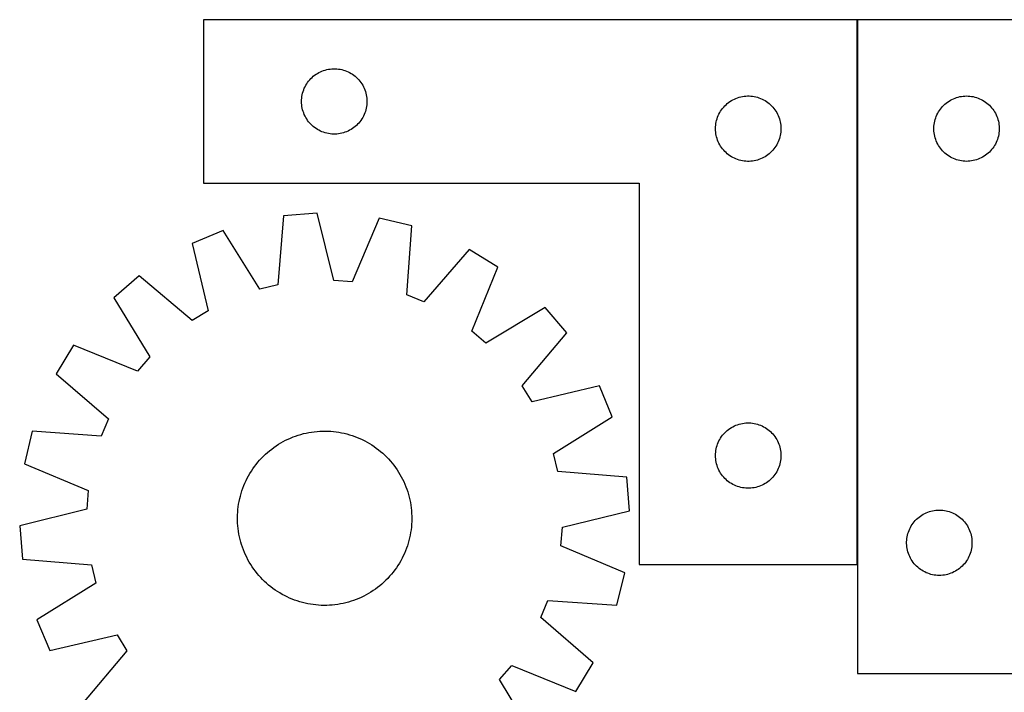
# Model space of a CAD drawing. Header units: millimetres. Extents: x 7 to 1493, y 7 to 2993.
# Tile 7 of 12: x 7 to 458, y 2685 to 2993. Entities that reach past the tile are written whole.
import ezdxf

# ---------------------------------------------------------------- set-up
doc = ezdxf.new("R2010")
doc.units = ezdxf.units.MM
doc.layers.add('COMMON', color=5, linetype='CONTINUOUS', true_color=0x0000ff)
doc.layers.add('CUT', color=7, linetype='CONTINUOUS', true_color=0x000000)

msp = doc.modelspace()

# ---------------------------------------------------------------- linework, layer by layer
at = {"layer": 'COMMON'}
msp.add_line((390.980915, 2743.484443), (390.980915, 2993.484443), dxfattribs=at)
at = {"layer": 'CUT'}
for p, q in [((390.880914, 2993.484443), (90.880914, 2993.484443)), ((90.880914, 2993.484443), (90.880914, 2918.484443)), ((390.880914, 2743.484443), (390.880914, 2993.484443)), ((391.080915, 2993.484443), (391.080915, 2693.484443)), ((641.080915, 2993.484443), (391.080915, 2993.484443)), ((143.159022, 2968.844162), (143.831263, 2969.224625)), ((143.831263, 2969.224625), (144.522199, 2969.569977)), ((144.522199, 2969.569977), (145.229996, 2969.879302)), ((145.229996, 2969.879302), (145.952779, 2970.151781)), ((145.952779, 2970.151781), (146.68863, 2970.386691)), ((146.68863, 2970.386691), (147.435598, 2970.583408)), ((147.435598, 2970.583408), (148.191703, 2970.741412)), ((148.191703, 2970.741412), (148.954939, 2970.860283)), ((148.954939, 2970.860283), (149.723282, 2970.939706)), ((149.723282, 2970.939706), (150.494696, 2970.97947)), ((150.494696, 2970.97947), (151.267133, 2970.97947)), ((151.267133, 2970.97947), (152.038546, 2970.939706)), ((152.038546, 2970.939706), (152.80689, 2970.860283)), ((152.80689, 2970.860283), (153.570126, 2970.741412)), ((153.570126, 2970.741412), (154.326231, 2970.583408)), ((154.326231, 2970.583408), (155.073199, 2970.386691)), ((155.073199, 2970.386691), (155.80905, 2970.151781)), ((155.80905, 2970.151781), (156.531833, 2969.879302)), ((156.531833, 2969.879302), (157.23963, 2969.569977)), ((157.23963, 2969.569977), (157.930566, 2969.224625)), ((157.930566, 2969.224625), (158.602806, 2968.844162)), ((138.224281, 2964.034886), (138.655489, 2964.675759)), ((138.655489, 2964.675759), (139.119117, 2965.293585)), ((139.119117, 2965.293585), (139.613935, 2965.886724)), ((139.613935, 2965.886724), (140.138632, 2966.453605)), ((140.138632, 2966.453605), (140.691814, 2966.992723)), ((140.691814, 2966.992723), (141.272017, 2967.502649)), ((141.272017, 2967.502649), (141.8777, 2967.982031)), ((141.8777, 2967.982031), (142.507259, 2968.429598)), ((142.507259, 2968.429598), (143.159022, 2968.844162)), ((158.602806, 2968.844162), (159.25457, 2968.429598)), ((159.25457, 2968.429598), (159.884129, 2967.982031)), ((159.884129, 2967.982031), (160.489812, 2967.502649)), ((160.489812, 2967.502649), (161.070014, 2966.992723)), ((161.070014, 2966.992723), (161.623197, 2966.453605)), ((161.623197, 2966.453605), (162.147893, 2965.886724)), ((162.147893, 2965.886724), (162.642711, 2965.293585)), ((162.642711, 2965.293585), (163.106339, 2964.675759)), ((163.106339, 2964.675759), (163.537548, 2964.034886)), ((136.375499, 2959.804509), (136.591384, 2960.546165)), ((136.591384, 2960.546165), (136.845162, 2961.275724)), ((136.845162, 2961.275724), (137.136161, 2961.991251)), ((137.136161, 2961.991251), (137.463608, 2962.69085)), ((137.463608, 2962.69085), (137.826636, 2963.372664)), ((137.826636, 2963.372664), (138.224281, 2964.034886)), ((163.537548, 2964.034886), (163.935193, 2963.372664)), ((163.935193, 2963.372664), (164.298221, 2962.69085)), ((164.298221, 2962.69085), (164.625668, 2961.991251)), ((164.625668, 2961.991251), (164.916667, 2961.275724)), ((164.916667, 2961.275724), (165.170445, 2960.546165)), ((165.170445, 2960.546165), (165.38633, 2959.804509)), ((135.880914, 2955.984443), (135.900803, 2956.756624)), ((135.900803, 2955.212261), (135.880914, 2955.984443)), ((135.900803, 2956.756624), (135.960416, 2957.526758)), ((135.960416, 2957.526758), (136.059596, 2958.292801)), ((136.059596, 2958.292801), (136.198079, 2959.052724)), ((136.198079, 2959.052724), (136.375499, 2959.804509)), ((165.38633, 2959.804509), (165.56375, 2959.052724)), ((165.56375, 2959.052724), (165.702233, 2958.292801)), ((165.702233, 2958.292801), (165.801413, 2957.526758)), ((165.801413, 2957.526758), (165.861026, 2956.756624)), ((165.861026, 2956.756624), (165.880914, 2955.984443)), ((165.880914, 2955.984443), (165.861026, 2955.212261)), ((331.272017, 2955.002649), (331.8777, 2955.482031)), ((331.8777, 2955.482031), (332.507259, 2955.929598)), ((332.507259, 2955.929598), (333.159022, 2956.344162)), ((333.159022, 2956.344162), (333.831263, 2956.724625)), ((333.831263, 2956.724625), (334.522199, 2957.069977)), ((334.522199, 2957.069977), (335.229996, 2957.379302)), ((335.229996, 2957.379302), (335.952779, 2957.651781)), ((335.952779, 2957.651781), (336.68863, 2957.886691)), ((336.68863, 2957.886691), (337.435598, 2958.083408)), ((337.435598, 2958.083408), (338.191703, 2958.241412)), ((338.191703, 2958.241412), (338.954939, 2958.360283)), ((338.954939, 2958.360283), (339.723282, 2958.439706)), ((339.723282, 2958.439706), (340.494696, 2958.47947)), ((340.494696, 2958.47947), (341.267133, 2958.47947)), ((341.267133, 2958.47947), (342.038546, 2958.439706)), ((342.038546, 2958.439706), (342.80689, 2958.360283)), ((342.80689, 2958.360283), (343.570126, 2958.241412)), ((343.570126, 2958.241412), (344.326231, 2958.083408)), ((344.326231, 2958.083408), (345.073199, 2957.886691)), ((345.073199, 2957.886691), (345.80905, 2957.651781)), ((345.80905, 2957.651781), (346.531833, 2957.379302)), ((346.531833, 2957.379302), (347.23963, 2957.069977)), ((347.23963, 2957.069977), (347.930566, 2956.724625)), ((347.930566, 2956.724625), (348.602806, 2956.344162)), ((348.602806, 2956.344162), (349.25457, 2955.929598)), ((349.25457, 2955.929598), (349.884129, 2955.482031)), ((349.884129, 2955.482031), (350.489812, 2955.002649)), ((431.771773, 2955.24624), (432.389599, 2955.709868)), ((432.389599, 2955.709868), (433.030472, 2956.141076)), ((433.030472, 2956.141076), (433.692694, 2956.538721)), ((433.692694, 2956.538721), (434.374508, 2956.901749)), ((434.374508, 2956.901749), (435.074107, 2957.229196)), ((435.074107, 2957.229196), (435.789634, 2957.520195)), ((435.789634, 2957.520195), (436.519193, 2957.773973)), ((436.519193, 2957.773973), (437.260849, 2957.989859)), ((437.260849, 2957.989859), (438.012634, 2958.167278)), ((438.012634, 2958.167278), (438.772557, 2958.305761)), ((438.772557, 2958.305761), (439.5386, 2958.404941)), ((439.5386, 2958.404941), (440.308734, 2958.464554)), ((440.308734, 2958.464554), (441.080915, 2958.484443)), ((441.080915, 2958.484443), (441.853097, 2958.464554)), ((441.853097, 2958.464554), (442.62323, 2958.404941)), ((442.62323, 2958.404941), (443.389274, 2958.305761)), ((443.389274, 2958.305761), (444.149196, 2958.167278)), ((444.149196, 2958.167278), (444.900982, 2957.989859)), ((444.900982, 2957.989859), (445.642638, 2957.773973)), ((445.642638, 2957.773973), (446.372197, 2957.520195)), ((446.372197, 2957.520195), (447.087724, 2957.229196)), ((447.087724, 2957.229196), (447.787322, 2956.901749)), ((447.787322, 2956.901749), (448.469136, 2956.538721)), ((448.469136, 2956.538721), (449.131358, 2956.141076)), ((449.131358, 2956.141076), (449.772232, 2955.709868)), ((449.772232, 2955.709868), (450.390058, 2955.24624)), ((135.960416, 2954.442128), (135.900803, 2955.212261)), ((136.059596, 2953.676084), (135.960416, 2954.442128)), ((136.198079, 2952.916162), (136.059596, 2953.676084)), ((136.375499, 2952.164376), (136.198079, 2952.916162)), ((136.591384, 2951.42272), (136.375499, 2952.164376)), ((136.845162, 2950.693161), (136.591384, 2951.42272)), ((165.170445, 2951.42272), (164.916667, 2950.693161)), ((165.38633, 2952.164376), (165.170445, 2951.42272)), ((165.56375, 2952.916162), (165.38633, 2952.164376)), ((165.702233, 2953.676084), (165.56375, 2952.916162)), ((165.801413, 2954.442128), (165.702233, 2953.676084)), ((165.861026, 2955.212261), (165.801413, 2954.442128)), ((327.826636, 2950.872664), (328.224281, 2951.534886)), ((328.224281, 2951.534886), (328.655489, 2952.175759)), ((328.655489, 2952.175759), (329.119117, 2952.793585)), ((329.119117, 2952.793585), (329.613935, 2953.386724)), ((329.613935, 2953.386724), (330.138632, 2953.953605)), ((330.138632, 2953.953605), (330.691814, 2954.492723)), ((330.691814, 2954.492723), (331.272017, 2955.002649)), ((350.489812, 2955.002649), (351.070014, 2954.492723)), ((351.070014, 2954.492723), (351.623197, 2953.953605)), ((351.623197, 2953.953605), (352.147893, 2953.386724)), ((352.147893, 2953.386724), (352.642711, 2952.793585)), ((352.642711, 2952.793585), (353.106339, 2952.175759)), ((353.106339, 2952.175759), (353.537548, 2951.534886)), ((353.537548, 2951.534886), (353.935193, 2950.872664)), ((427.840733, 2950.534094), (428.221196, 2951.206335)), ((428.221196, 2951.206335), (428.63576, 2951.858098)), ((428.63576, 2951.858098), (429.083327, 2952.487657)), ((429.083327, 2952.487657), (429.562709, 2953.09334)), ((429.562709, 2953.09334), (430.072635, 2953.673543)), ((430.072635, 2953.673543), (430.611753, 2954.226725)), ((430.611753, 2954.226725), (431.178634, 2954.751422)), ((431.178634, 2954.751422), (431.771773, 2955.24624)), ((450.390058, 2955.24624), (450.983197, 2954.751422)), ((450.983197, 2954.751422), (451.550078, 2954.226725)), ((451.550078, 2954.226725), (452.089196, 2953.673543)), ((452.089196, 2953.673543), (452.599122, 2953.09334)), ((452.599122, 2953.09334), (453.078504, 2952.487657)), ((453.078504, 2952.487657), (453.526071, 2951.858098)), ((453.526071, 2951.858098), (453.940635, 2951.206335)), ((453.940635, 2951.206335), (454.321097, 2950.534094)), ((137.136161, 2949.977634), (136.845162, 2950.693161)), ((137.463608, 2949.278036), (137.136161, 2949.977634)), ((137.826636, 2948.596222), (137.463608, 2949.278036)), ((138.224281, 2947.934), (137.826636, 2948.596222)), ((138.655489, 2947.293126), (138.224281, 2947.934)), ((139.119117, 2946.6753), (138.655489, 2947.293126)), ((139.613935, 2946.082161), (139.119117, 2946.6753)), ((162.642711, 2946.6753), (162.147893, 2946.082161)), ((163.106339, 2947.293126), (162.642711, 2946.6753)), ((163.537548, 2947.934), (163.106339, 2947.293126)), ((163.935193, 2948.596222), (163.537548, 2947.934)), ((164.298221, 2949.278036), (163.935193, 2948.596222)), ((164.625668, 2949.977634), (164.298221, 2949.278036)), ((164.916667, 2950.693161), (164.625668, 2949.977634)), ((326.059596, 2945.792801), (326.198079, 2946.552724)), ((326.198079, 2946.552724), (326.375499, 2947.304509)), ((326.375499, 2947.304509), (326.591384, 2948.046165)), ((326.591384, 2948.046165), (326.845162, 2948.775724)), ((326.845162, 2948.775724), (327.136161, 2949.491251)), ((327.136161, 2949.491251), (327.463608, 2950.19085)), ((327.463608, 2950.19085), (327.826636, 2950.872664)), ((353.935193, 2950.872664), (354.298221, 2950.19085)), ((354.298221, 2950.19085), (354.625668, 2949.491251)), ((354.625668, 2949.491251), (354.916667, 2948.775724)), ((354.916667, 2948.775724), (355.170445, 2948.046165)), ((355.170445, 2948.046165), (355.38633, 2947.304509)), ((355.38633, 2947.304509), (355.56375, 2946.552724)), ((355.56375, 2946.552724), (355.702233, 2945.792801)), ((426.323946, 2946.173654), (426.48195, 2946.929759)), ((426.48195, 2946.929759), (426.678667, 2947.676727)), ((426.678667, 2947.676727), (426.913577, 2948.412578)), ((426.913577, 2948.412578), (427.186056, 2949.135361)), ((427.186056, 2949.135361), (427.495381, 2949.843159)), ((427.495381, 2949.843159), (427.840733, 2950.534094)), ((454.321097, 2950.534094), (454.666449, 2949.843159)), ((454.666449, 2949.843159), (454.975775, 2949.135361)), ((454.975775, 2949.135361), (455.248254, 2948.412578)), ((455.248254, 2948.412578), (455.483163, 2947.676727)), ((455.483163, 2947.676727), (455.679881, 2946.929759)), ((455.679881, 2946.929759), (455.837885, 2946.173654)), ((140.138632, 2945.51528), (139.613935, 2946.082161)), ((140.691814, 2944.976162), (140.138632, 2945.51528)), ((141.272017, 2944.466236), (140.691814, 2944.976162)), ((141.8777, 2943.986854), (141.272017, 2944.466236)), ((142.507259, 2943.539287), (141.8777, 2943.986854)), ((143.159022, 2943.124723), (142.507259, 2943.539287)), ((143.831263, 2942.744261), (143.159022, 2943.124723)), ((144.522199, 2942.398909), (143.831263, 2942.744261)), ((145.229996, 2942.089583), (144.522199, 2942.398909)), ((145.952779, 2941.817104), (145.229996, 2942.089583)), ((156.531833, 2942.089583), (155.80905, 2941.817104)), ((157.23963, 2942.398909), (156.531833, 2942.089583)), ((157.930566, 2942.744261), (157.23963, 2942.398909)), ((158.602806, 2943.124723), (157.930566, 2942.744261)), ((159.25457, 2943.539287), (158.602806, 2943.124723)), ((159.884129, 2943.986854), (159.25457, 2943.539287)), ((160.489812, 2944.466236), (159.884129, 2943.986854)), ((161.070014, 2944.976162), (160.489812, 2944.466236)), ((161.623197, 2945.51528), (161.070014, 2944.976162)), ((162.147893, 2946.082161), (161.623197, 2945.51528)), ((325.880914, 2943.484443), (325.900803, 2944.256624)), ((325.900803, 2942.712261), (325.880914, 2943.484443)), ((325.900803, 2944.256624), (325.960416, 2945.026758)), ((325.960416, 2941.942128), (325.900803, 2942.712261)), ((325.960416, 2945.026758), (326.059596, 2945.792801)), ((326.059596, 2941.176084), (325.960416, 2941.942128)), ((355.702233, 2945.792801), (355.801413, 2945.026758)), ((355.801413, 2941.942128), (355.702233, 2941.176084)), ((355.801413, 2945.026758), (355.861026, 2944.256624)), ((355.861026, 2942.712261), (355.801413, 2941.942128)), ((355.861026, 2944.256624), (355.880914, 2943.484443)), ((355.880914, 2943.484443), (355.861026, 2942.712261)), ((426.085888, 2943.870661), (426.125652, 2944.642075)), ((426.085888, 2943.098224), (426.085888, 2943.870661)), ((426.125652, 2942.326811), (426.085888, 2943.098224)), ((426.125652, 2944.642075), (426.205075, 2945.410418)), ((426.205075, 2941.558467), (426.125652, 2942.326811)), ((426.205075, 2945.410418), (426.323946, 2946.173654)), ((455.837885, 2946.173654), (455.956756, 2945.410418)), ((455.956756, 2945.410418), (456.036178, 2944.642075)), ((456.036178, 2942.326811), (455.956756, 2941.558467)), ((456.036178, 2944.642075), (456.075942, 2943.870661)), ((456.075942, 2943.098224), (456.036178, 2942.326811)), ((456.075942, 2943.870661), (456.075942, 2943.098224)), ((146.68863, 2941.582195), (145.952779, 2941.817104)), ((147.435598, 2941.385477), (146.68863, 2941.582195)), ((148.191703, 2941.227473), (147.435598, 2941.385477)), ((148.954939, 2941.108603), (148.191703, 2941.227473)), ((149.723282, 2941.02918), (148.954939, 2941.108603)), ((150.494696, 2940.989416), (149.723282, 2941.02918)), ((151.267133, 2940.989416), (150.494696, 2940.989416)), ((152.038546, 2941.02918), (151.267133, 2940.989416)), ((152.80689, 2941.108603), (152.038546, 2941.02918)), ((153.570126, 2941.227473), (152.80689, 2941.108603)), ((154.326231, 2941.385477), (153.570126, 2941.227473)), ((155.073199, 2941.582195), (154.326231, 2941.385477)), ((155.80905, 2941.817104), (155.073199, 2941.582195)), ((326.198079, 2940.416162), (326.059596, 2941.176084)), ((326.375499, 2939.664376), (326.198079, 2940.416162)), ((326.591384, 2938.92272), (326.375499, 2939.664376)), ((326.845162, 2938.193161), (326.591384, 2938.92272)), ((327.136161, 2937.477634), (326.845162, 2938.193161)), ((327.463608, 2936.778036), (327.136161, 2937.477634)), ((354.625668, 2937.477634), (354.298221, 2936.778036)), ((354.916667, 2938.193161), (354.625668, 2937.477634)), ((355.170445, 2938.92272), (354.916667, 2938.193161)), ((355.38633, 2939.664376), (355.170445, 2938.92272)), ((355.56375, 2940.416162), (355.38633, 2939.664376)), ((355.702233, 2941.176084), (355.56375, 2940.416162)), ((426.323946, 2940.795231), (426.205075, 2941.558467)), ((426.48195, 2940.039127), (426.323946, 2940.795231)), ((426.678667, 2939.292158), (426.48195, 2940.039127)), ((426.913577, 2938.556307), (426.678667, 2939.292158)), ((427.186056, 2937.833524), (426.913577, 2938.556307)), ((427.495381, 2937.125727), (427.186056, 2937.833524)), ((454.975775, 2937.833524), (454.666449, 2937.125727)), ((455.248254, 2938.556307), (454.975775, 2937.833524)), ((455.483163, 2939.292158), (455.248254, 2938.556307)), ((455.679881, 2940.039127), (455.483163, 2939.292158)), ((455.837885, 2940.795231), (455.679881, 2940.039127)), ((455.956756, 2941.558467), (455.837885, 2940.795231)), ((327.826636, 2936.096222), (327.463608, 2936.778036)), ((328.224281, 2935.434), (327.826636, 2936.096222)), ((328.655489, 2934.793126), (328.224281, 2935.434)), ((329.119117, 2934.1753), (328.655489, 2934.793126)), ((329.613935, 2933.582161), (329.119117, 2934.1753)), ((330.138632, 2933.01528), (329.613935, 2933.582161)), ((330.691814, 2932.476162), (330.138632, 2933.01528)), ((351.623197, 2933.01528), (351.070014, 2932.476162)), ((352.147893, 2933.582161), (351.623197, 2933.01528)), ((352.642711, 2934.1753), (352.147893, 2933.582161)), ((353.106339, 2934.793126), (352.642711, 2934.1753)), ((353.537548, 2935.434), (353.106339, 2934.793126)), ((353.935193, 2936.096222), (353.537548, 2935.434)), ((354.298221, 2936.778036), (353.935193, 2936.096222)), ((427.840733, 2936.434792), (427.495381, 2937.125727)), ((428.221196, 2935.762551), (427.840733, 2936.434792)), ((428.63576, 2935.110787), (428.221196, 2935.762551)), ((429.083327, 2934.481228), (428.63576, 2935.110787)), ((429.562709, 2933.875545), (429.083327, 2934.481228)), ((430.072635, 2933.295343), (429.562709, 2933.875545)), ((430.611753, 2932.74216), (430.072635, 2933.295343)), ((452.089196, 2933.295343), (451.550078, 2932.74216)), ((452.599122, 2933.875545), (452.089196, 2933.295343)), ((453.078504, 2934.481228), (452.599122, 2933.875545)), ((453.526071, 2935.110787), (453.078504, 2934.481228)), ((453.940635, 2935.762551), (453.526071, 2935.110787)), ((454.321097, 2936.434792), (453.940635, 2935.762551)), ((454.666449, 2937.125727), (454.321097, 2936.434792)), ((331.272017, 2931.966236), (330.691814, 2932.476162)), ((331.8777, 2931.486854), (331.272017, 2931.966236)), ((332.507259, 2931.039287), (331.8777, 2931.486854)), ((333.159022, 2930.624723), (332.507259, 2931.039287)), ((333.831263, 2930.244261), (333.159022, 2930.624723)), ((334.522199, 2929.898909), (333.831263, 2930.244261)), ((335.229996, 2929.589583), (334.522199, 2929.898909)), ((335.952779, 2929.317104), (335.229996, 2929.589583)), ((336.68863, 2929.082195), (335.952779, 2929.317104)), ((337.435598, 2928.885477), (336.68863, 2929.082195)), ((338.191703, 2928.727473), (337.435598, 2928.885477)), ((338.954939, 2928.608603), (338.191703, 2928.727473)), ((339.723282, 2928.52918), (338.954939, 2928.608603)), ((340.494696, 2928.489416), (339.723282, 2928.52918)), ((341.267133, 2928.489416), (340.494696, 2928.489416)), ((342.038546, 2928.52918), (341.267133, 2928.489416)), ((342.80689, 2928.608603), (342.038546, 2928.52918)), ((343.570126, 2928.727473), (342.80689, 2928.608603)), ((344.326231, 2928.885477), (343.570126, 2928.727473)), ((345.073199, 2929.082195), (344.326231, 2928.885477)), ((345.80905, 2929.317104), (345.073199, 2929.082195)), ((346.531833, 2929.589583), (345.80905, 2929.317104)), ((347.23963, 2929.898909), (346.531833, 2929.589583)), ((347.930566, 2930.244261), (347.23963, 2929.898909)), ((348.602806, 2930.624723), (347.930566, 2930.244261)), ((349.25457, 2931.039287), (348.602806, 2930.624723)), ((349.884129, 2931.486854), (349.25457, 2931.039287)), ((350.489812, 2931.966236), (349.884129, 2931.486854)), ((351.070014, 2932.476162), (350.489812, 2931.966236)), ((431.178634, 2932.217464), (430.611753, 2932.74216)), ((431.771773, 2931.722646), (431.178634, 2932.217464)), ((432.389599, 2931.259018), (431.771773, 2931.722646)), ((433.030472, 2930.827809), (432.389599, 2931.259018)), ((433.692694, 2930.430164), (433.030472, 2930.827809)), ((434.374508, 2930.067136), (433.692694, 2930.430164)), ((435.074107, 2929.739689), (434.374508, 2930.067136)), ((435.789634, 2929.44869), (435.074107, 2929.739689)), ((436.519193, 2929.194912), (435.789634, 2929.44869)), ((437.260849, 2928.979027), (436.519193, 2929.194912)), ((438.012634, 2928.801607), (437.260849, 2928.979027)), ((438.772557, 2928.663124), (438.012634, 2928.801607)), ((439.5386, 2928.563945), (438.772557, 2928.663124)), ((440.308734, 2928.504331), (439.5386, 2928.563945)), ((441.080915, 2928.484443), (440.308734, 2928.504331)), ((441.853097, 2928.504331), (441.080915, 2928.484443)), ((442.62323, 2928.563945), (441.853097, 2928.504331)), ((443.389274, 2928.663124), (442.62323, 2928.563945)), ((444.149196, 2928.801607), (443.389274, 2928.663124)), ((444.900982, 2928.979027), (444.149196, 2928.801607)), ((445.642638, 2929.194912), (444.900982, 2928.979027)), ((446.372197, 2929.44869), (445.642638, 2929.194912)), ((447.087724, 2929.739689), (446.372197, 2929.44869)), ((447.787322, 2930.067136), (447.087724, 2929.739689)), ((448.469136, 2930.430164), (447.787322, 2930.067136)), ((449.131358, 2930.827809), (448.469136, 2930.430164)), ((449.772232, 2931.259018), (449.131358, 2930.827809)), ((450.390058, 2931.722646), (449.772232, 2931.259018)), ((450.983197, 2932.217464), (450.390058, 2931.722646)), ((451.550078, 2932.74216), (450.983197, 2932.217464)), ((90.880914, 2918.484443), (290.880914, 2918.484443)), ((290.880914, 2918.484443), (290.880914, 2743.484443)), ((127.661296, 2903.456142), (125.033556, 2871.800657)), ((142.998413, 2904.68228), (127.661296, 2903.456142)), ((150.622081, 2873.846353), (142.998413, 2904.68228)), ((171.452031, 2902.478325), (159.170818, 2873.184186)), ((186.417393, 2898.905022), (171.452031, 2902.478325)), ((99.919238, 2896.759576), (85.711671, 2890.85402)), ((116.698603, 2869.78871), (99.919238, 2896.759576)), ((184.139107, 2867.222469), (186.417393, 2898.905022)), ((85.711671, 2890.85402), (92.994624, 2859.935848)), ((212.797332, 2888.016284), (192.064818, 2863.951006)), ((225.926026, 2879.993321), (212.797332, 2888.016284)), ((213.9688, 2850.565451), (225.926026, 2879.993321)), ((61.396758, 2875.91244), (49.709476, 2865.905543)), ((85.689338, 2855.446731), (61.396758, 2875.91244)), ((125.033556, 2871.800657), (116.698603, 2869.78871)), ((159.170818, 2873.184186), (150.622081, 2873.846353)), ((49.709476, 2865.905543), (66.190216, 2838.75117)), ((192.064818, 2863.951006), (184.139107, 2867.222469)), ((247.650034, 2861.485666), (220.495662, 2845.004926)), ((257.656932, 2849.798384), (247.650034, 2861.485666)), ((92.994624, 2859.935848), (85.689338, 2855.446731)), ((220.495662, 2845.004926), (213.9688, 2850.565451)), ((237.191222, 2825.505804), (257.656932, 2849.798384)), ((31.201821, 2844.181534), (23.178857, 2831.052841)), ((60.629691, 2832.224308), (31.201821, 2844.181534)), ((66.190216, 2838.75117), (60.629691, 2832.224308)), ((23.178857, 2831.052841), (47.244135, 2810.320326)), ((241.68034, 2818.200518), (237.191222, 2825.505804)), ((272.598512, 2825.483471), (241.68034, 2818.200518)), ((278.504068, 2811.275904), (272.598512, 2825.483471)), ((251.533202, 2794.496539), (278.504068, 2811.275904)), ((47.244135, 2810.320326), (43.972673, 2802.394615)), ((332.507259, 2805.929598), (333.159022, 2806.344162)), ((333.159022, 2806.344162), (333.831263, 2806.724625)), ((333.831263, 2806.724625), (334.522199, 2807.069977)), ((334.522199, 2807.069977), (335.229996, 2807.379302)), ((335.229996, 2807.379302), (335.952779, 2807.651781)), ((335.952779, 2807.651781), (336.68863, 2807.886691)), ((336.68863, 2807.886691), (337.435598, 2808.083408)), ((337.435598, 2808.083408), (338.191703, 2808.241412)), ((338.191703, 2808.241412), (338.954939, 2808.360283)), ((338.954939, 2808.360283), (339.723282, 2808.439706)), ((339.723282, 2808.439706), (340.494696, 2808.47947)), ((340.494696, 2808.47947), (341.267133, 2808.47947)), ((341.267133, 2808.47947), (342.038546, 2808.439706)), ((342.038546, 2808.439706), (342.80689, 2808.360283)), ((342.80689, 2808.360283), (343.570126, 2808.241412)), ((343.570126, 2808.241412), (344.326231, 2808.083408)), ((344.326231, 2808.083408), (345.073199, 2807.886691)), ((345.073199, 2807.886691), (345.80905, 2807.651781)), ((345.80905, 2807.651781), (346.531833, 2807.379302)), ((346.531833, 2807.379302), (347.23963, 2807.069977)), ((347.23963, 2807.069977), (347.930566, 2806.724625)), ((347.930566, 2806.724625), (348.602806, 2806.344162)), ((348.602806, 2806.344162), (349.25457, 2805.929598)), ((12.29012, 2804.672901), (8.716817, 2789.707539)), ((43.972673, 2802.394615), (12.29012, 2804.672901)), ((130.827182, 2801.539833), (131.991272, 2802.013014)), ((131.991272, 2802.013014), (133.169651, 2802.449397)), ((133.169651, 2802.449397), (134.361156, 2802.848551)), ((134.361156, 2802.848551), (135.56461, 2803.210081)), ((135.56461, 2803.210081), (136.778827, 2803.533632)), ((136.778827, 2803.533632), (138.002607, 2803.818884)), ((138.002607, 2803.818884), (139.234743, 2804.065555)), ((139.234743, 2804.065555), (140.47402, 2804.273402)), ((140.47402, 2804.273402), (141.719214, 2804.44222)), ((141.719214, 2804.44222), (142.969096, 2804.571842)), ((142.969096, 2804.571842), (144.222432, 2804.662141)), ((144.222432, 2804.662141), (145.477987, 2804.713027)), ((145.477987, 2804.713027), (146.734521, 2804.724449)), ((146.734521, 2804.724449), (147.990793, 2804.696397)), ((147.990793, 2804.696397), (149.245564, 2804.628899)), ((149.245564, 2804.628899), (150.497596, 2804.522021)), ((150.497596, 2804.522021), (151.745653, 2804.375868)), ((151.745653, 2804.375868), (152.988503, 2804.190585)), ((152.988503, 2804.190585), (154.22492, 2803.966354)), ((154.22492, 2803.966354), (155.453684, 2803.703397)), ((155.453684, 2803.703397), (156.673582, 2803.401974)), ((156.673582, 2803.401974), (157.88341, 2803.062381)), ((157.88341, 2803.062381), (159.081974, 2802.684955)), ((159.081974, 2802.684955), (160.268092, 2802.270066)), ((160.268092, 2802.270066), (161.440592, 2801.818126)), ((161.440592, 2801.818126), (162.598318, 2801.32958)), ((328.224281, 2801.534886), (328.655489, 2802.175759)), ((328.655489, 2802.175759), (329.119117, 2802.793585)), ((329.119117, 2802.793585), (329.613935, 2803.386724)), ((329.613935, 2803.386724), (330.138632, 2803.953605)), ((330.138632, 2803.953605), (330.691814, 2804.492723)), ((330.691814, 2804.492723), (331.272017, 2805.002649)), ((331.272017, 2805.002649), (331.8777, 2805.482031)), ((331.8777, 2805.482031), (332.507259, 2805.929598)), ((349.25457, 2805.929598), (349.884129, 2805.482031)), ((349.884129, 2805.482031), (350.489812, 2805.002649)), ((350.489812, 2805.002649), (351.070014, 2804.492723)), ((351.070014, 2804.492723), (351.623197, 2803.953605)), ((351.623197, 2803.953605), (352.147893, 2803.386724)), ((352.147893, 2803.386724), (352.642711, 2802.793585)), ((352.642711, 2802.793585), (353.106339, 2802.175759)), ((353.106339, 2802.175759), (353.537548, 2801.534886)), ((122.163228, 2796.493072), (123.173071, 2797.240885)), ((123.173071, 2797.240885), (124.205905, 2797.956609)), ((124.205905, 2797.956609), (125.260711, 2798.639538)), ((125.260711, 2798.639538), (126.336448, 2799.288997)), ((126.336448, 2799.288997), (127.432053, 2799.904347)), ((127.432053, 2799.904347), (128.546447, 2800.484979)), ((128.546447, 2800.484979), (129.678529, 2801.03032)), ((129.678529, 2801.03032), (130.827182, 2801.539833)), ((162.598318, 2801.32958), (163.740127, 2800.804909)), ((163.740127, 2800.804909), (164.864892, 2800.244633)), ((164.864892, 2800.244633), (165.971503, 2799.649303)), ((165.971503, 2799.649303), (167.058869, 2799.019507)), ((167.058869, 2799.019507), (168.125916, 2798.355867)), ((168.125916, 2798.355867), (169.171591, 2797.659038)), ((169.171591, 2797.659038), (170.194862, 2796.929707)), ((326.198079, 2796.552724), (326.375499, 2797.304509)), ((326.375499, 2797.304509), (326.591384, 2798.046165)), ((326.591384, 2798.046165), (326.845162, 2798.775724)), ((326.845162, 2798.775724), (327.136161, 2799.491251)), ((327.136161, 2799.491251), (327.463608, 2800.19085)), ((327.463608, 2800.19085), (327.826636, 2800.872664)), ((327.826636, 2800.872664), (328.224281, 2801.534886)), ((353.537548, 2801.534886), (353.935193, 2800.872664)), ((353.935193, 2800.872664), (354.298221, 2800.19085)), ((354.298221, 2800.19085), (354.625668, 2799.491251)), ((354.625668, 2799.491251), (354.916667, 2798.775724)), ((354.916667, 2798.775724), (355.170445, 2798.046165)), ((355.170445, 2798.046165), (355.38633, 2797.304509)), ((355.38633, 2797.304509), (355.56375, 2796.552724)), ((117.492912, 2792.29957), (118.373339, 2793.196151)), ((118.373339, 2793.196151), (119.281493, 2794.064634)), ((119.281493, 2794.064634), (120.216479, 2794.904162)), ((120.216479, 2794.904162), (121.177373, 2795.713908)), ((121.177373, 2795.713908), (122.163228, 2796.493072)), ((170.194862, 2796.929707), (171.194719, 2796.168595)), ((171.194719, 2796.168595), (172.170176, 2795.376451)), ((172.170176, 2795.376451), (173.120269, 2794.554059)), ((173.120269, 2794.554059), (174.044062, 2793.702229)), ((174.044062, 2793.702229), (174.940643, 2792.821803)), ((174.940643, 2792.821803), (175.809126, 2791.913649)), ((253.545149, 2786.161586), (251.533202, 2794.496539)), ((325.880914, 2793.484443), (325.900803, 2794.256624)), ((325.900803, 2792.712261), (325.880914, 2793.484443)), ((325.900803, 2794.256624), (325.960416, 2795.026758)), ((325.960416, 2795.026758), (326.059596, 2795.792801)), ((326.059596, 2795.792801), (326.198079, 2796.552724)), ((355.56375, 2796.552724), (355.702233, 2795.792801)), ((355.702233, 2795.792801), (355.801413, 2795.026758)), ((355.801413, 2795.026758), (355.861026, 2794.256624)), ((355.861026, 2794.256624), (355.880914, 2793.484443)), ((355.880914, 2793.484443), (355.861026, 2792.712261)), ((8.716817, 2789.707539), (38.010956, 2777.426326)), ((113.536104, 2787.427099), (114.265435, 2788.45037)), ((114.265435, 2788.45037), (115.026547, 2789.450227)), ((115.026547, 2789.450227), (115.818691, 2790.425684)), ((115.818691, 2790.425684), (116.641083, 2791.375778)), ((116.641083, 2791.375778), (117.492912, 2792.29957)), ((175.809126, 2791.913649), (176.648654, 2790.978663)), ((176.648654, 2790.978663), (177.4584, 2790.017769)), ((177.4584, 2790.017769), (178.237564, 2789.031913)), ((178.237564, 2789.031913), (178.985377, 2788.02207)), ((325.960416, 2791.942128), (325.900803, 2792.712261)), ((326.059596, 2791.176084), (325.960416, 2791.942128)), ((326.198079, 2790.416162), (326.059596, 2791.176084)), ((326.375499, 2789.664376), (326.198079, 2790.416162)), ((326.591384, 2788.92272), (326.375499, 2789.664376)), ((326.845162, 2788.193161), (326.591384, 2788.92272)), ((355.170445, 2788.92272), (354.916667, 2788.193161)), ((355.38633, 2789.664376), (355.170445, 2788.92272)), ((355.56375, 2790.416162), (355.38633, 2789.664376)), ((355.702233, 2791.176084), (355.56375, 2790.416162)), ((355.801413, 2791.942128), (355.702233, 2791.176084)), ((355.861026, 2792.712261), (355.801413, 2791.942128)), ((110.950509, 2783.1204), (111.545839, 2784.227012)), ((111.545839, 2784.227012), (112.175635, 2785.314377)), ((112.175635, 2785.314377), (112.839275, 2786.381424)), ((112.839275, 2786.381424), (113.536104, 2787.427099)), ((178.985377, 2788.02207), (179.701101, 2786.989237)), ((179.701101, 2786.989237), (180.38403, 2785.934431)), ((180.38403, 2785.934431), (181.033489, 2784.858694)), ((181.033489, 2784.858694), (181.648839, 2783.763088)), ((181.648839, 2783.763088), (182.22947, 2782.648695)), ((285.200634, 2783.533845), (253.545149, 2786.161586)), ((327.136161, 2787.477634), (326.845162, 2788.193161)), ((327.463608, 2786.778036), (327.136161, 2787.477634)), ((327.826636, 2786.096222), (327.463608, 2786.778036)), ((328.224281, 2785.434), (327.826636, 2786.096222)), ((328.655489, 2784.793126), (328.224281, 2785.434)), ((329.119117, 2784.1753), (328.655489, 2784.793126)), ((329.613935, 2783.582161), (329.119117, 2784.1753)), ((352.642711, 2784.1753), (352.147893, 2783.582161)), ((353.106339, 2784.793126), (352.642711, 2784.1753)), ((353.537548, 2785.434), (353.106339, 2784.793126)), ((353.935193, 2786.096222), (353.537548, 2785.434)), ((354.298221, 2786.778036), (353.935193, 2786.096222)), ((354.625668, 2787.477634), (354.298221, 2786.778036)), ((354.916667, 2788.193161), (354.625668, 2787.477634)), ((108.925075, 2778.5236), (109.377016, 2779.6961)), ((109.377016, 2779.6961), (109.865562, 2780.853826)), ((109.865562, 2780.853826), (110.390233, 2781.995635)), ((110.390233, 2781.995635), (110.950509, 2783.1204)), ((182.22947, 2782.648695), (182.774812, 2781.516613)), ((182.774812, 2781.516613), (183.284325, 2780.36796)), ((183.284325, 2780.36796), (183.757506, 2779.203869)), ((183.757506, 2779.203869), (184.193889, 2778.025491)), ((286.426772, 2768.196729), (285.200634, 2783.533845)), ((330.138632, 2783.01528), (329.613935, 2783.582161)), ((330.691814, 2782.476162), (330.138632, 2783.01528)), ((331.272017, 2781.966236), (330.691814, 2782.476162)), ((331.8777, 2781.486854), (331.272017, 2781.966236)), ((332.507259, 2781.039287), (331.8777, 2781.486854)), ((333.159022, 2780.624723), (332.507259, 2781.039287)), ((333.831263, 2780.244261), (333.159022, 2780.624723)), ((334.522199, 2779.898909), (333.831263, 2780.244261)), ((335.229996, 2779.589583), (334.522199, 2779.898909)), ((335.952779, 2779.317104), (335.229996, 2779.589583)), ((336.68863, 2779.082195), (335.952779, 2779.317104)), ((345.80905, 2779.317104), (345.073199, 2779.082195)), ((346.531833, 2779.589583), (345.80905, 2779.317104)), ((347.23963, 2779.898909), (346.531833, 2779.589583)), ((347.930566, 2780.244261), (347.23963, 2779.898909)), ((348.602806, 2780.624723), (347.930566, 2780.244261)), ((349.25457, 2781.039287), (348.602806, 2780.624723)), ((349.884129, 2781.486854), (349.25457, 2781.039287)), ((350.489812, 2781.966236), (349.884129, 2781.486854)), ((351.070014, 2782.476162), (350.489812, 2781.966236)), ((351.623197, 2783.01528), (351.070014, 2782.476162)), ((352.147893, 2783.582161), (351.623197, 2783.01528)), ((38.010956, 2777.426326), (37.348789, 2768.877589)), ((107.491744, 2773.709192), (107.793168, 2774.92909)), ((107.793168, 2774.92909), (108.132761, 2776.138918)), ((108.132761, 2776.138918), (108.510187, 2777.337482)), ((108.510187, 2777.337482), (108.925075, 2778.5236)), ((184.193889, 2778.025491), (184.593042, 2776.833986)), ((184.593042, 2776.833986), (184.954573, 2775.630532)), ((184.954573, 2775.630532), (185.278124, 2774.416315)), ((337.435598, 2778.885477), (336.68863, 2779.082195)), ((338.191703, 2778.727473), (337.435598, 2778.885477)), ((338.954939, 2778.608603), (338.191703, 2778.727473)), ((339.723282, 2778.52918), (338.954939, 2778.608603)), ((340.494696, 2778.489416), (339.723282, 2778.52918)), ((341.267133, 2778.489416), (340.494696, 2778.489416)), ((342.038546, 2778.52918), (341.267133, 2778.489416)), ((342.80689, 2778.608603), (342.038546, 2778.52918)), ((343.570126, 2778.727473), (342.80689, 2778.608603)), ((344.326231, 2778.885477), (343.570126, 2778.727473)), ((345.073199, 2779.082195), (344.326231, 2778.885477)), ((106.819274, 2770.001161), (107.004557, 2771.244011)), ((107.004557, 2771.244011), (107.228788, 2772.480428)), ((107.228788, 2772.480428), (107.491744, 2773.709192)), ((185.278124, 2774.416315), (185.563376, 2773.192535)), ((185.563376, 2773.192535), (185.810047, 2771.960398)), ((185.810047, 2771.960398), (186.017894, 2770.721122)), ((186.017894, 2770.721122), (186.186712, 2769.475928)), ((37.348789, 2768.877589), (6.512862, 2761.253921)), ((106.470693, 2764.990029), (106.498744, 2766.246301)), ((106.498744, 2766.246301), (106.566243, 2767.501072)), ((106.566243, 2767.501072), (106.673121, 2768.753104)), ((106.673121, 2768.753104), (106.819274, 2770.001161)), ((186.186712, 2769.475928), (186.316334, 2768.226046)), ((186.316334, 2768.226046), (186.406633, 2766.972709)), ((186.406633, 2766.972709), (186.457518, 2765.717155)), ((186.457518, 2765.717155), (186.468941, 2764.460621)), ((255.590845, 2760.573061), (286.426772, 2768.196729)), ((419.271773, 2765.24624), (419.889599, 2765.709868)), ((419.889599, 2765.709868), (420.530472, 2766.141076)), ((420.530472, 2766.141076), (421.192694, 2766.538721)), ((421.192694, 2766.538721), (421.874508, 2766.901749)), ((421.874508, 2766.901749), (422.574107, 2767.229196)), ((422.574107, 2767.229196), (423.289634, 2767.520195)), ((423.289634, 2767.520195), (424.019193, 2767.773973)), ((424.019193, 2767.773973), (424.760849, 2767.989859)), ((424.760849, 2767.989859), (425.512634, 2768.167278)), ((425.512634, 2768.167278), (426.272557, 2768.305761)), ((426.272557, 2768.305761), (427.0386, 2768.404941)), ((427.0386, 2768.404941), (427.808734, 2768.464554)), ((427.808734, 2768.464554), (428.580915, 2768.484443)), ((428.580915, 2768.484443), (429.353097, 2768.464554)), ((429.353097, 2768.464554), (430.12323, 2768.404941)), ((430.12323, 2768.404941), (430.889274, 2768.305761)), ((430.889274, 2768.305761), (431.649196, 2768.167278)), ((431.649196, 2768.167278), (432.400982, 2767.989859)), ((432.400982, 2767.989859), (433.142638, 2767.773973)), ((433.142638, 2767.773973), (433.872197, 2767.520195)), ((433.872197, 2767.520195), (434.587724, 2767.229196)), ((434.587724, 2767.229196), (435.287322, 2766.901749)), ((435.287322, 2766.901749), (435.969136, 2766.538721)), ((435.969136, 2766.538721), (436.631358, 2766.141076)), ((436.631358, 2766.141076), (437.272232, 2765.709868)), ((437.272232, 2765.709868), (437.890058, 2765.24624)), ((6.512862, 2761.253921), (7.739, 2745.916805)), ((106.482115, 2763.733495), (106.470693, 2764.990029)), ((106.533001, 2762.477941), (106.482115, 2763.733495)), ((106.623299, 2761.224604), (106.533001, 2762.477941)), ((106.752922, 2759.974722), (106.623299, 2761.224604)), ((186.373391, 2761.949578), (186.266513, 2760.697546)), ((186.440889, 2763.204349), (186.373391, 2761.949578)), ((186.468941, 2764.460621), (186.440889, 2763.204349)), ((415.340733, 2760.534094), (415.721196, 2761.206335)), ((415.721196, 2761.206335), (416.13576, 2761.858098)), ((416.13576, 2761.858098), (416.583327, 2762.487657)), ((416.583327, 2762.487657), (417.062709, 2763.09334)), ((417.062709, 2763.09334), (417.572635, 2763.673543)), ((417.572635, 2763.673543), (418.111753, 2764.226725)), ((418.111753, 2764.226725), (418.678634, 2764.751422)), ((418.678634, 2764.751422), (419.271773, 2765.24624)), ((437.890058, 2765.24624), (438.483197, 2764.751422)), ((438.483197, 2764.751422), (439.050078, 2764.226725)), ((439.050078, 2764.226725), (439.589196, 2763.673543)), ((439.589196, 2763.673543), (440.099122, 2763.09334)), ((440.099122, 2763.09334), (440.578504, 2762.487657)), ((440.578504, 2762.487657), (441.026071, 2761.858098)), ((441.026071, 2761.858098), (441.440635, 2761.206335)), ((441.440635, 2761.206335), (441.821097, 2760.534094)), ((106.92174, 2758.729528), (106.752922, 2759.974722)), ((107.129587, 2757.490252), (106.92174, 2758.729528)), ((107.376258, 2756.258115), (107.129587, 2757.490252)), ((185.710846, 2756.970221), (185.447889, 2755.741458)), ((185.935077, 2758.206639), (185.710846, 2756.970221)), ((186.12036, 2759.449489), (185.935077, 2758.206639)), ((186.266513, 2760.697546), (186.12036, 2759.449489)), ((254.928678, 2752.024324), (255.590845, 2760.573061)), ((413.823946, 2756.173654), (413.98195, 2756.929759)), ((413.98195, 2756.929759), (414.178667, 2757.676727)), ((414.178667, 2757.676727), (414.413577, 2758.412578)), ((414.413577, 2758.412578), (414.686056, 2759.135361)), ((414.686056, 2759.135361), (414.995381, 2759.843159)), ((414.995381, 2759.843159), (415.340733, 2760.534094)), ((441.821097, 2760.534094), (442.166449, 2759.843159)), ((442.166449, 2759.843159), (442.475775, 2759.135361)), ((442.475775, 2759.135361), (442.748254, 2758.412578)), ((442.748254, 2758.412578), (442.983163, 2757.676727)), ((442.983163, 2757.676727), (443.179881, 2756.929759)), ((443.179881, 2756.929759), (443.337885, 2756.173654)), ((107.66151, 2755.034335), (107.376258, 2756.258115)), ((107.985061, 2753.820118), (107.66151, 2755.034335)), ((108.346591, 2752.616664), (107.985061, 2753.820118)), ((108.745745, 2751.425159), (108.346591, 2752.616664)), ((184.429447, 2752.113168), (184.014558, 2750.92705)), ((184.806873, 2753.311732), (184.429447, 2752.113168)), ((185.146466, 2754.52156), (184.806873, 2753.311732)), ((185.447889, 2755.741458), (185.146466, 2754.52156)), ((413.585888, 2753.870661), (413.625652, 2754.642075)), ((413.585888, 2753.098224), (413.585888, 2753.870661)), ((413.625652, 2752.326811), (413.585888, 2753.098224)), ((413.625652, 2754.642075), (413.705075, 2755.410418)), ((413.705075, 2751.558467), (413.625652, 2752.326811)), ((413.705075, 2755.410418), (413.823946, 2756.173654)), ((443.337885, 2756.173654), (443.456756, 2755.410418)), ((443.456756, 2755.410418), (443.536178, 2754.642075)), ((443.536178, 2752.326811), (443.456756, 2751.558467)), ((443.536178, 2754.642075), (443.575942, 2753.870661)), ((443.575942, 2753.098224), (443.536178, 2752.326811)), ((443.575942, 2753.870661), (443.575942, 2753.098224)), ((109.182128, 2750.246781), (108.745745, 2751.425159)), ((109.655309, 2749.08269), (109.182128, 2750.246781)), ((110.164822, 2747.934037), (109.655309, 2749.08269)), ((110.710163, 2746.801955), (110.164822, 2747.934037)), ((183.074072, 2748.596824), (182.549401, 2747.455015)), ((183.562618, 2749.75455), (183.074072, 2748.596824)), ((184.014558, 2750.92705), (183.562618, 2749.75455)), ((284.222817, 2739.743111), (254.928678, 2752.024324)), ((413.823946, 2750.795231), (413.705075, 2751.558467)), ((413.98195, 2750.039127), (413.823946, 2750.795231)), ((414.178667, 2749.292158), (413.98195, 2750.039127)), ((414.413577, 2748.556307), (414.178667, 2749.292158)), ((414.686056, 2747.833524), (414.413577, 2748.556307)), ((414.995381, 2747.125727), (414.686056, 2747.833524)), ((442.475775, 2747.833524), (442.166449, 2747.125727)), ((442.748254, 2748.556307), (442.475775, 2747.833524)), ((442.983163, 2749.292158), (442.748254, 2748.556307)), ((443.179881, 2750.039127), (442.983163, 2749.292158)), ((443.337885, 2750.795231), (443.179881, 2750.039127)), ((443.456756, 2751.558467), (443.337885, 2750.795231)), ((7.739, 2745.916805), (39.394485, 2743.289064)), ((39.394485, 2743.289064), (41.406432, 2734.954111)), ((111.290795, 2745.687562), (110.710163, 2746.801955)), ((111.906145, 2744.591956), (111.290795, 2745.687562)), ((112.555604, 2743.516219), (111.906145, 2744.591956)), ((113.238533, 2742.461413), (112.555604, 2743.516219)), ((180.100359, 2743.069226), (179.40353, 2742.023551)), ((180.763999, 2744.136273), (180.100359, 2743.069226)), ((181.393795, 2745.223638), (180.763999, 2744.136273)), ((181.989125, 2746.33025), (181.393795, 2745.223638)), ((182.549401, 2747.455015), (181.989125, 2746.33025)), ((290.880914, 2743.484443), (390.880914, 2743.484443)), ((415.340733, 2746.434792), (414.995381, 2747.125727)), ((415.721196, 2745.762551), (415.340733, 2746.434792)), ((416.13576, 2745.110787), (415.721196, 2745.762551)), ((416.583327, 2744.481228), (416.13576, 2745.110787)), ((417.062709, 2743.875545), (416.583327, 2744.481228)), ((417.572635, 2743.295343), (417.062709, 2743.875545)), ((418.111753, 2742.74216), (417.572635, 2743.295343)), ((439.589196, 2743.295343), (439.050078, 2742.74216)), ((440.099122, 2743.875545), (439.589196, 2743.295343)), ((440.578504, 2744.481228), (440.099122, 2743.875545)), ((441.026071, 2745.110787), (440.578504, 2744.481228)), ((441.440635, 2745.762551), (441.026071, 2745.110787)), ((441.821097, 2746.434792), (441.440635, 2745.762551)), ((442.166449, 2747.125727), (441.821097, 2746.434792)), ((113.954257, 2741.428579), (113.238533, 2742.461413)), ((114.70207, 2740.418737), (113.954257, 2741.428579)), ((115.481234, 2739.432881), (114.70207, 2740.418737)), ((116.290979, 2738.471987), (115.481234, 2739.432881)), ((177.120943, 2739.024966), (176.298551, 2738.074872)), ((177.913087, 2740.000423), (177.120943, 2739.024966)), ((178.674199, 2741.00028), (177.913087, 2740.000423)), ((179.40353, 2742.023551), (178.674199, 2741.00028)), ((280.649514, 2724.777749), (284.222817, 2739.743111)), ((418.678634, 2742.217464), (418.111753, 2742.74216)), ((419.271773, 2741.722646), (418.678634, 2742.217464)), ((419.889599, 2741.259018), (419.271773, 2741.722646)), ((420.530472, 2740.827809), (419.889599, 2741.259018)), ((421.192694, 2740.430164), (420.530472, 2740.827809)), ((421.874508, 2740.067136), (421.192694, 2740.430164)), ((422.574107, 2739.739689), (421.874508, 2740.067136)), ((423.289634, 2739.44869), (422.574107, 2739.739689)), ((424.019193, 2739.194912), (423.289634, 2739.44869)), ((424.760849, 2738.979027), (424.019193, 2739.194912)), ((425.512634, 2738.801607), (424.760849, 2738.979027)), ((426.272557, 2738.663124), (425.512634, 2738.801607)), ((427.0386, 2738.563945), (426.272557, 2738.663124)), ((427.808734, 2738.504331), (427.0386, 2738.563945)), ((428.580915, 2738.484443), (427.808734, 2738.504331)), ((429.353097, 2738.504331), (428.580915, 2738.484443)), ((430.12323, 2738.563945), (429.353097, 2738.504331)), ((430.889274, 2738.663124), (430.12323, 2738.563945)), ((431.649196, 2738.801607), (430.889274, 2738.663124)), ((432.400982, 2738.979027), (431.649196, 2738.801607)), ((433.142638, 2739.194912), (432.400982, 2738.979027)), ((433.872197, 2739.44869), (433.142638, 2739.194912)), ((434.587724, 2739.739689), (433.872197, 2739.44869)), ((435.287322, 2740.067136), (434.587724, 2739.739689)), ((435.969136, 2740.430164), (435.287322, 2740.067136)), ((436.631358, 2740.827809), (435.969136, 2740.430164)), ((437.272232, 2741.259018), (436.631358, 2740.827809)), ((437.890058, 2741.722646), (437.272232, 2741.259018)), ((438.483197, 2742.217464), (437.890058, 2741.722646)), ((439.050078, 2742.74216), (438.483197, 2742.217464)), ((41.406432, 2734.954111), (14.435565, 2718.174746)), ((117.130508, 2737.537001), (116.290979, 2738.471987)), ((117.998991, 2736.628847), (117.130508, 2737.537001)), ((118.895572, 2735.74842), (117.998991, 2736.628847)), ((119.819364, 2734.896591), (118.895572, 2735.74842)), ((120.769458, 2734.074199), (119.819364, 2734.896591)), ((121.744915, 2733.282055), (120.769458, 2734.074199)), ((172.723155, 2734.546488), (171.762261, 2733.736742)), ((173.658141, 2735.386016), (172.723155, 2734.546488)), ((174.566295, 2736.254499), (173.658141, 2735.386016)), ((175.446721, 2737.15108), (174.566295, 2736.254499)), ((176.298551, 2738.074872), (175.446721, 2737.15108)), ((122.744772, 2732.520943), (121.744915, 2733.282055)), ((123.768043, 2731.791612), (122.744772, 2732.520943)), ((124.813718, 2731.094783), (123.768043, 2731.791612)), ((125.880765, 2730.431143), (124.813718, 2731.094783)), ((126.96813, 2729.801347), (125.880765, 2730.431143)), ((128.074742, 2729.206017), (126.96813, 2729.801347)), ((165.50758, 2729.546303), (164.393187, 2728.965671)), ((166.603186, 2730.161653), (165.50758, 2729.546303)), ((167.678923, 2730.811112), (166.603186, 2730.161653)), ((168.733728, 2731.494041), (167.678923, 2730.811112)), ((169.766562, 2732.209765), (168.733728, 2731.494041)), ((170.776405, 2732.957578), (169.766562, 2732.209765)), ((171.762261, 2733.736742), (170.776405, 2732.957578)), ((129.199507, 2728.645741), (128.074742, 2729.206017)), ((130.341316, 2728.12107), (129.199507, 2728.645741)), ((131.499042, 2727.632524), (130.341316, 2728.12107)), ((132.671542, 2727.180583), (131.499042, 2727.632524)), ((133.85766, 2726.765695), (132.671542, 2727.180583)), ((135.056224, 2726.388269), (133.85766, 2726.765695)), ((136.266052, 2726.048676), (135.056224, 2726.388269)), ((137.48595, 2725.747253), (136.266052, 2726.048676)), ((138.714713, 2725.484296), (137.48595, 2725.747253)), ((139.951131, 2725.260065), (138.714713, 2725.484296)), ((141.193981, 2725.074782), (139.951131, 2725.260065)), ((142.442038, 2724.928629), (141.193981, 2725.074782)), ((151.22042, 2725.00843), (149.970538, 2724.878808)), ((152.465614, 2725.177248), (151.22042, 2725.00843)), ((153.70489, 2725.385095), (152.465614, 2725.177248)), ((154.937027, 2725.631766), (153.70489, 2725.385095)), ((156.160807, 2725.917018), (154.937027, 2725.631766)), ((157.375024, 2726.240569), (156.160807, 2725.917018)), ((158.578478, 2726.602099), (157.375024, 2726.240569)), ((159.769982, 2727.001253), (158.578478, 2726.602099)), ((160.948361, 2727.437636), (159.769982, 2727.001253)), ((162.112452, 2727.910817), (160.948361, 2727.437636)), ((163.261105, 2728.42033), (162.112452, 2727.910817)), ((164.393187, 2728.965671), (163.261105, 2728.42033)), ((245.695498, 2719.130324), (248.966961, 2727.056035)), ((248.966961, 2727.056035), (280.649514, 2724.777749)), ((143.69407, 2724.821751), (142.442038, 2724.928629)), ((144.948841, 2724.754253), (143.69407, 2724.821751)), ((146.205113, 2724.726201), (144.948841, 2724.754253)), ((147.461647, 2724.737623), (146.205113, 2724.726201)), ((148.717201, 2724.788509), (147.461647, 2724.737623)), ((149.970538, 2724.878808), (148.717201, 2724.788509)), ((14.435565, 2718.174746), (20.341122, 2703.967179)), ((269.760776, 2698.397809), (245.695498, 2719.130324)), ((20.341122, 2703.967179), (51.259294, 2711.250132)), ((51.259294, 2711.250132), (55.748411, 2703.944846)), ((55.748411, 2703.944846), (35.282702, 2679.652266)), ((261.737813, 2685.269116), (269.760776, 2698.397809)), ((226.749417, 2690.69948), (232.309943, 2697.226342)), ((232.309943, 2697.226342), (261.737813, 2685.269116)), ((391.080915, 2693.484443), (466.080915, 2693.484443)), ((243.230158, 2663.545107), (226.749417, 2690.69948))]:
    msp.add_line(p, q, dxfattribs=at)

doc.saveas('drawing.dxf')
